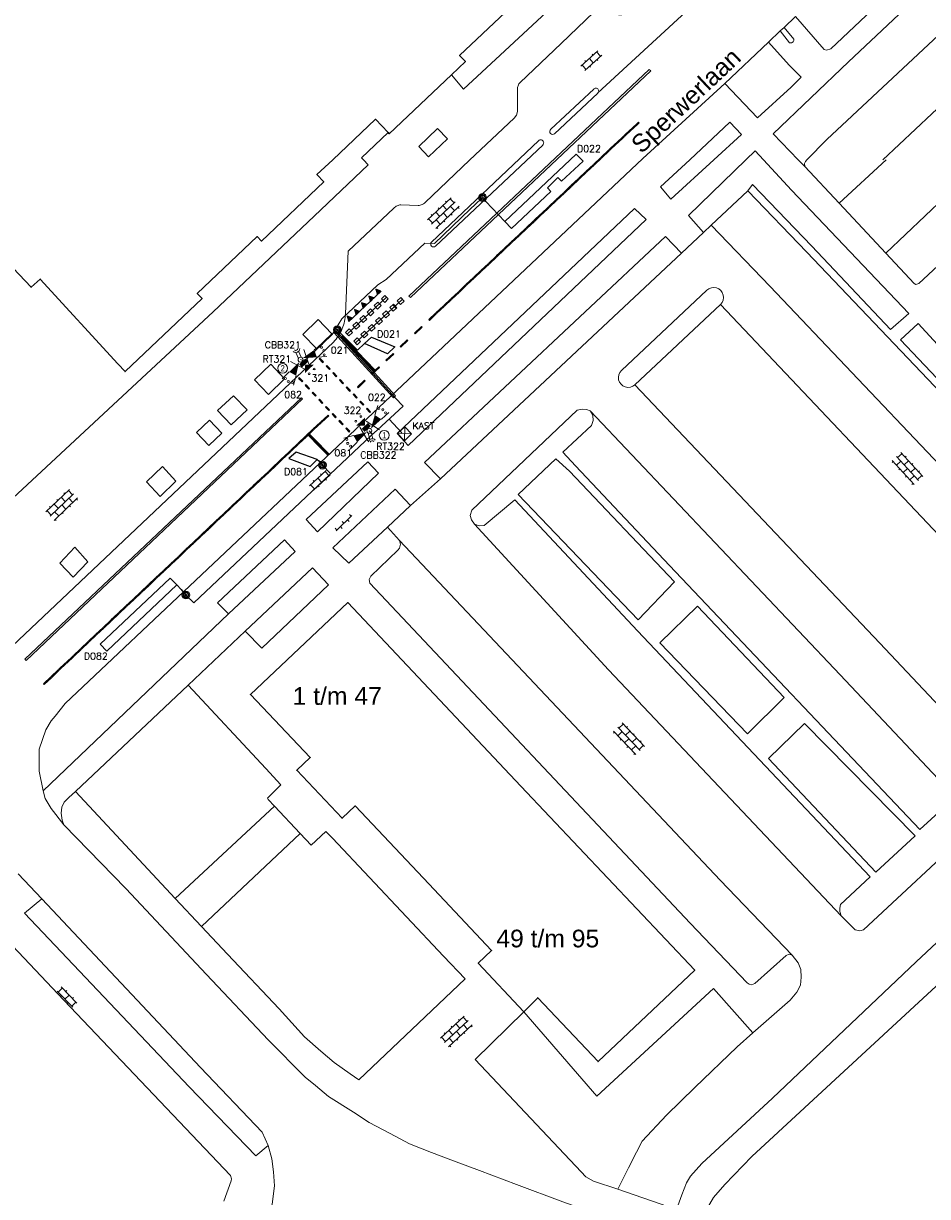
# Model space of a CAD drawing. Header units: metres. Extents: x 142661 to 143061, y 459832 to 460182.
# Tile 4 of 7: x 142844 to 142936, y 459894 to 460014. Entities that reach past the tile are written whole.
import ezdxf
from ezdxf.enums import TextEntityAlignment as Align

# ---------------------------------------------------------------- set-up
doc = ezdxf.new("R2010")
doc.units = ezdxf.units.M
for name, color, linetype, lineweight in [('B01', 1, 'Continuous', 30), ('B04', 1, 'Continuous', 13), ('Markering Blokmark 50-50', 4, 'Civiel markering_550', 30), ('Markering Haaientanden', 4, 'Civiel markering_533', 30), ('Q19', 7, 'Continuous', 0), ('S02-OV2', 7, 'Continuous', 0), ('S02-OV4', 7, 'Continuous', 0), ('S02-OV6', 7, 'Continuous', 0), ('V00', 7, 'Continuous', 0), ('VRI-ARMATUREN', 3, 'Continuous', 9), ('VRI-KABELTRACE', 6, 'Continuous', 9), ('VRI-KAST', 5, 'Continuous', 9), ('VRI-MAST', 3, 'Continuous', 9), ('VRI-MASTNUMMER', 3, 'Continuous', 9), ('VRI-MOF', 30, 'Continuous', 9), ('Z02', 7, 'Continuous', 0), ('Z06', 7, 'Continuous', 0)]:
    doc.layers.add(name, color=color, linetype=linetype, lineweight=lineweight)
for name, color, linetype in [('Markeringen', 7, 'Continuous'), ('VRI-DETECTIE', 1, 'Continuous'), ('VRI-LUSPASSIEF', 1, 'Continuous'), ('VRI-Mantelbuis', 4, 'Continuous'), ('w-nieuwe-markering', 7, 'Continuous')]:
    doc.layers.add(name, color=color, linetype=linetype)
doc.styles.add('SIMPLEX', font='simplex.shx')
doc.styles.get("Standard").update_dxf_attribs({"font": 'arial.ttf'})
doc.styles.add('style1', font='arial.ttf', dxfattribs={"width": 0.8, "height": 0.7})
doc.styles.add('Z02', font='arial.ttf', dxfattribs={"height": 1.8})
doc.styles.add('Z06', font='arial.ttf', dxfattribs={"height": 1.8})
doc.linetypes.add('Civiel markering_533', pattern='A,-0.012002,-1.176147,[2,X de Bilt.shx,S=1,R=0,X=-1.20015,Y=0],-0.012002', length=1.20015)
doc.linetypes.add('Civiel markering_550', pattern='A,-0.012003,-1.176259,[3,X de Bilt.shx,S=1,R=0,X=-1.200264,Y=0],-0.012003', length=1.200264)

# ---------------------------------------------------------------- blocks, each defined once
blk = doc.blocks.new('OV4')
at = {"layer": 'S02-OV4'}
for p, q in [((0, 0.12), (0.66, 0.12)), ((0, 0), (0.66, 0)), ((0.03, 0.12), (0.03, 0)), ((0.13, 0.15), (0.13, 0.12)), ((0.13, -0.12), (0.13, 0)), ((0.23, 0.12), (0.23, 0)), ((0.33, 0.12), (0.33, 0.15)), ((0.33, 0), (0.33, -0.12)), ((0.43, 0.12), (0.43, 0)), ((0.53, 0.12), (0.53, 0.15)), ((0.63, 0.12), (0.63, 0)), ((0, -0.12), (0.66, -0.12)), ((0.03, -0.12), (0.03, -0.15)), ((0.23, -0.12), (0.23, -0.15)), ((0.43, -0.15), (0.43, -0.12)), ((0.53, -0.12), (0.53, 0)), ((0.63, -0.12), (0.63, -0.15))]:
    blk.add_line(p, q, dxfattribs=at)
blk = doc.blocks.new('OV2')
at = {"layer": 'S02-OV2'}
for p, q in [((0.026, 0.1), (-0.004, 0.1)), ((0.026, -0.23), (0.026, 0.23)), ((0.146, 0.2), (0.026, 0.2)), ((0.026, 0), (0.146, 0)), ((0.146, -0.23), (0.146, 0.23)), ((0.146, 0.1), (0.176, 0.1)), ((0.026, -0.1), (-0.004, -0.1)), ((0.026, -0.2), (0.146, -0.2)), ((0.176, -0.1), (0.146, -0.1))]:
    blk.add_line(p, q, dxfattribs=at)
blk = doc.blocks.new('OV6')
at = {"layer": 'S02-OV6'}
for p, q in [((0, 0), (0.45, 0)), ((0.025, 0), (0.025, 0.05)), ((0.125, 0), (0.125, -0.05)), ((0.225, 0), (0.225, 0.05)), ((0.431, 0.004), (0.431, 0.054)), ((0.325, 0), (0.325, -0.05))]:
    blk.add_line(p, q, dxfattribs=at)
blk = doc.blocks.new('SVW-VRI_LANTAARN_20CM_3_LICHTS_ACHTERGRONDSCHILD_LED')
for p, q in [((0.4, 0.8), (0.4, -0.8)), ((1.4, 0.4), (2.37, 0.66)), ((1.4, -0.4), (2.37, -0.66))]:
    blk.add_line(p, q)
for centre in [(2.18, 0.4), (2.3, 0), (2.18, -0.4)]:
    blk.add_circle(centre, 0.102)
blk.add_solid([(0, 0), (1.4, 0.4), (1.4, -0.4)])
blk = doc.blocks.new('SVW-VRI_DRAAGCONSTRUCTIE_MAST')
at = {"color": 0, "linetype": 'ByBlock'}
blk.add_circle((0, 0), 0.25, dxfattribs=at)
blk = doc.blocks.new('A$C18C707E8')
at = {"layer": 'VRI-ARMATUREN'}
for centre in [(5.6, 1.4), (5.6, -1.4)]:
    blk.add_circle(centre, 0.357, dxfattribs=at)
for points in [[(0, 1.75), (1.75, 1.75), (0, -1.75), (1.75, -1.75)], [(1.75, 0), (4.2, 2.45), (4.2, -2.45)]]:
    blk.add_solid(points, dxfattribs=at)
blk = doc.blocks.new('SVW-VRI_DETECTIE_CROSSMASTER_BRIGHT_BUTTON')
at = {"color": 0, "linetype": 'ByBlock'}
for p, q in [((0.2, 0.15), (0.87, 0.15)), ((0.2, -0.15), (0.87, -0.15))]:
    blk.add_line(p, q, dxfattribs=at)
for radius in [0.408, 0.208]:
    blk.add_arc((1.25, 0), radius, 116.8133, 243.1867, dxfattribs=at)
blk = doc.blocks.new('Blok 0.50 x 0.50')
h = blk.add_hatch()
h.set_pattern_fill('ANGLE', color=256)
h.set_pattern_definition([(0, (0, -0.25), (0, 6.985), [5.08, -1.905]), (90, (0, -0.25), (-6.985, 4e-16), [5.08, -1.905])])
h.paths.add_polyline_path([(0.5, -0.25), (0.5, 0.25), (0, 0.25), (0, -0.25)])
blk.add_lwpolyline([(0, -0.25), (0.5, -0.25), (0.5, 0.25), (0, 0.25)], close=True)
blk = doc.blocks.new('Haaietand 0.50')
h = blk.add_hatch(color=256)
h.dxf.hatch_style = 1
h.paths.add_polyline_path([(-0.25, 0), (0.25, 0), (0, 0.5)])
at = {"layer": 'w-nieuwe-markering'}
blk.add_lwpolyline([(-0.25, 0), (0.25, 0), (0, 0.5)], close=True, dxfattribs=at)
blk = doc.blocks.new('Streep 0.50 x 0.10')
h = blk.add_hatch(color=256)
h.dxf.hatch_style = 1
h.paths.add_polyline_path([(0, 0.05), (0, -0.05), (0.5, -0.05), (0.5, 0.05)])
blk.add_lwpolyline([(0.5, -0.05), (0.5, 0.05), (0, 0.05), (0, -0.05)], close=True)
blk = doc.blocks.new('Streep 1.00 x 0.10')
h = blk.add_hatch(color=256)
h.dxf.hatch_style = 1
h.paths.add_polyline_path([(0, 0.05), (0, -0.05), (1, -0.05), (1, 0.05)])
blk.add_lwpolyline([(1, -0.05), (1, 0.05), (0, 0.05), (0, -0.05)], close=True)
blk = doc.blocks.new('Civiel topografie_310 Kabel las')
at = {"color": 0, "linetype": 'Continuous', "lineweight": 13}
for radius in [0.4, 0.3, 0.224, 0.1]:
    blk.add_circle((0, 0), radius, dxfattribs=at)
for tag in ['Z', 'Pointnumber']:
    blk.add_attdef(tag, (0, 0), '', height=1)
blk = doc.blocks.new('A$C58A860FB')
at = {"layer": 'VRI-KAST'}
blk.add_lwpolyline([(-0.71, 0.02), (-0.02, -0.71), (0.71, -0.02), (0.02, 0.71)], close=True, dxfattribs=at)
for points in [[(0.71, -0.02), (-0.71, 0.02)], [(0.02, 0.71), (-0.02, -0.71)]]:
    blk.add_lwpolyline(points, dxfattribs=at)
blk = doc.blocks.new('Mastnummer')
blk.add_circle((0, 0), 0.5)
at = {"style": 'style1', "width": 0.8}
blk.add_attdef('MASTNUMMER', text='', height=0.65, dxfattribs=at).set_placement((0, 0), align=Align.MIDDLE_CENTER)

msp = doc.modelspace()

# ---------------------------------------------------------------- linework, layer by layer
at = {"const_width": 0.3}
msp.add_lwpolyline([(142873.14, 459972.05), (142875.18, 459969.96)], dxfattribs=at)
at = {"layer": 'B01', "flags": 128}
for points in [[(142880.45, 460035.23), (142895.84, 460019), (142894.83, 460018.04), (142895.55, 460017.28), (142888.53, 460010.63), (142889.14, 460009.99), (142887.7, 460008.63)], [(142887.7, 460008.63), (142881.38, 460002.64), (142881.25, 460002.77)], [(142881.25, 460002.77), (142879.96, 460004.13), (142875.61, 460000)], [(142833.23, 460000), (142835.71, 459997.36), (142835.34, 459997.01), (142835.72, 459996.62), (142836.62, 459997.48), (142842.12, 459991.75), (142841.21, 459990.89), (142844.89, 459987.01), (142845.82, 459987.85), (142853.72, 459979.22)], [(142853.72, 459979.22), (142854.47, 459978.42), (142862.31, 459985.86), (142861.81, 459986.39), (142867.92, 459992.18), (142868.35, 459991.72), (142874.7, 459997.74), (142874.01, 459998.48), (142875.61, 460000)], [(142894.78, 459936.21), (142877.14, 459954.9), (142867.24, 459945.55), (142873.32, 459939.12), (142871.95, 459937.82), (142876.57, 459932.93), (142877.91, 459934.19), (142884.86, 459926.84)], [(142884.86, 459926.84), (142891.8, 459919.48), (142890.44, 459918.19), (142895.08, 459913.21), (142896.5, 459914.66), (142902.64, 459908.15), (142912.49, 459917.46), (142894.78, 459936.21)]]:
    msp.add_lwpolyline(points, dxfattribs=at)
at = {"layer": 'B04', "flags": 128}
msp.add_lwpolyline([(142887.3, 460002.12), (142885.38, 460000.3), (142884.38, 460001.35), (142886.3, 460003.17), (142887.3, 460002.12)], dxfattribs=at)
at = {"layer": 'Markering Blokmark 50-50', "linetype": 'Continuous'}
for p, q in [((142881.1, 459986), (142877.1, 459982.24)), ((142877.92, 459981.35), (142882.69, 459985.76))]:
    msp.add_line(p, q, dxfattribs=at)
at = {"layer": 'Markering Haaientanden', "linetype": 'Continuous'}
msp.add_line((142880.55, 459986.62), (142877.3, 459983.56), dxfattribs=at)
at = {"layer": 'Markeringen', "const_width": 0.3}
msp.add_lwpolyline([(142879.91, 459978.47), (142876.5, 459982.01)], dxfattribs=at)
at = {"layer": 'Q19'}
for p, q in [((142902.21, 460007.2), (142897.82, 460003.12)), ((142898.22, 460002.65), (142902.61, 460006.79)), ((142896.58, 460001.93), (142885.69, 459991.62)), ((142886.08, 459991.19), (142897.01, 460001.5)), ((142872.43, 459975.75), (142844.24, 459949.15)), ((142844.39, 459948.99), (142872.55, 459975.65)), ((142872.55, 459975.65), (142872.43, 459975.75)), ((142844.39, 459948.99), (142844.24, 459949.15))]:
    msp.add_line(p, q, dxfattribs=at)
at = {"layer": 'Q19', "flags": 128}
for points in [[(142987.65, 460052.91), (142955.94, 460022.72), (142949.76, 460016.95), (142948.3, 460015.59), (142931.65, 460000)], [(142923.92, 460000), (142923.76, 459999.83), (142923.67, 459999.6), (142923.7, 459999.31)], [(142923.7, 459999.31), (142927.21, 459995.56)], [(142927.21, 459995.56), (142931.98, 460000)], [(142931.95, 459990.5), (142934.85, 459987.4), (142935.03, 459987.29), (142935.31, 459987.39), (142948.86, 460000)], [(142931.95, 459990.5), (142941.96, 460000)], [(142923.9, 459990.57), (142917.89, 459996.84)], [(142927.21, 459995.56), (142931.95, 459990.5)], [(142914.17, 459993.34), (142920.18, 459987.08), (142961.76, 459943.31)], [(142911.14, 459990.5), (142913.37, 459992.59)], [(142923.9, 459990.57), (142943.11, 459970.44), (142965.48, 459946.79), (142961.76, 459943.31)], [(142905.02, 459978.54), (142913.73, 459986.71)], [(142915.1, 459985.26), (142906.39, 459977.09)], [(142951.99, 459946.26), (142939.8, 459959.2), (142915.1, 459985.26)], [(142943.54, 459937.83), (142931.35, 459950.77), (142906.39, 459977.09)], [(142890.07, 459962.9), (142889.75, 459963.34), (142889.63, 459963.76), (142889.8, 459964.31), (142900.53, 459974.49), (142901.04, 459974.6), (142901.48, 459974.58), (142901.84, 459974.42)], [(142901.84, 459974.42), (142927.32, 459947.54), (142939.51, 459934.61)], [(142901.84, 459974.42), (142902.12, 459973.96), (142902.16, 459973.43), (142901.97, 459972.94)], [(142901.97, 459972.94), (142899.07, 459970.21), (142900.36, 459968.84), (142909.93, 459958.67)], [(142883.55, 459964.79), (142886.61, 459967.52)], [(142927.4, 459923), (142927.26, 459923.43), (142927.26, 459923.78), (142927.35, 459924.14), (142930.35, 459926.97), (142906.65, 459952.02), (142894.15, 459965.35), (142891.05, 459962.74), (142890.53, 459962.71), (142890.07, 459962.9)], [(142881.18, 459962.58), (142882.43, 459961.24)], [(142927.4, 459923), (142903.7, 459948.05), (142890.07, 459962.9)], [(142882.43, 459961.24), (142882.52, 459960.84), (142882.42, 459960.44), (142882.24, 459960.24), (142879.5, 459957.6), (142879.32, 459957.24), (142879.39, 459956.87), (142912.04, 459922.25), (142917.83, 459916.19), (142918.02, 459916.05), (142918.29, 459915.98), (142918.62, 459916.12), (142921.79, 459918.96), (142922.12, 459919.1), (142922.43, 459918.99)], [(142882.43, 459961.24), (142915.08, 459926.63), (142922.43, 459918.99)], [(142909.93, 459958.67), (142935.42, 459931.8), (142938.51, 459934.61), (142938.73, 459934.75), (142939.02, 459934.77), (142939.51, 459934.61)], [(142865.01, 459953.74), (142846.11, 459935.72)], [(142860.9, 459946.49), (142866.69, 459951.99)], [(142961.76, 459943.31), (142935.06, 459918.31)], [(142848.23, 459932.26), (142848.05, 459932.75), (142847.97, 459933.45), (142848.01, 459934.05), (142848.25, 459934.56), (142848.72, 459935.06), (142849.41, 459935.67)], [(142939.51, 459934.61), (142940.96, 459933.11), (142941.09, 459932.76), (142941.06, 459932.32), (142940.93, 459932.02), (142929.68, 459921.58), (142929.32, 459921.46), (142928.83, 459921.56), (142927.4, 459923)], [(142935.06, 459918.31), (142920.4, 459904.42), (142913.22, 459897.78), (142912.07, 459896.48), (142911.66, 459895.82), (142911.18, 459894.59), (142910.65, 459893.09), (142904.67, 459895.17)], [(142922.43, 459918.99), (142923.04, 459918.23), (142923.3, 459917.53), (142923.35, 459916.75), (142923.25, 459915.94), (142922.9, 459915.23), (142922.2, 459914.42), (142918.42, 459911.07)]]:
    msp.add_lwpolyline(points, dxfattribs=at)
msp.add_lwpolyline([(142905.03, 460014.73), (142902.2, 460015.02), (142898.87, 460011.85), (142894.71, 460007.88, 0.102361), (142894.5, 460007.54, 0.09076), (142894.44, 460007.16, -0.002734), (142894.44, 460005.97, -0.002433), (142894.43, 460004.91), (142894.34, 460004.54), (142894.11, 460004.23), (142889.55, 459999.97), (142885.02, 459995.64, -0.098427), (142884.71, 459995.43, -0.102204), (142884.32, 459995.34), (142882.56, 459995.4, 0.092645), (142882.18, 459995.31, 0.097232), (142881.84, 459995.08), (142877.18, 459990.7), (142876.91, 459984.32, -0.087499), (142876.58, 459982.8, -0.092308), (142875.68, 459981.43), (142842.98, 459950.51)], format="xyb", dxfattribs=at)
at = {"layer": 'Q19'}
for points in [[(142873.95, 459980.76), (142875.51, 459982.27), (142874.13, 459983.73), (142872.56, 459982.21)], [(142869.08, 459976.09), (142870.69, 459977.68), (142869.3, 459979.18), (142867.64, 459977.6)], [(142865.5, 459975.97), (142866.91, 459974.52), (142865.28, 459973), (142863.89, 459974.45)], [(142863.07, 459973.48), (142864.31, 459972.17), (142862.99, 459970.9), (142861.75, 459972.23)], [(142858.26, 459968.77), (142859.64, 459967.27), (142858.04, 459965.72), (142856.63, 459967.21)]]:
    msp.add_lwpolyline(points, close=True, dxfattribs=at)
for centre, radius, start, end in [((142902.42, 460007.01), 0.287, 310.8039, 138.687), ((142898.03, 460002.89), 0.307, 132.5507, 225.3848), ((142896.8, 460001.72), 0.304, 314.5061, 136.3478), ((142898.03, 460002.89), 0.307, 225.3848, 307.9538), ((142885.89, 459991.41), 0.291, 133.6524, 223.9294), ((142885.89, 459991.41), 0.291, 223.9294, 311.0369)]:
    msp.add_arc(centre, radius, start, end, dxfattribs=at)
at = {"layer": 'Q19', "extrusion": (0, 0, -1)}
for centre, start, end in [((-142914.42, 459985.99), 46.2369, 226.8025), ((-142905.71, 459977.82), 226.8241, 46.8241)]:
    msp.add_arc(centre, 1, start, end, dxfattribs=at)
at = {"layer": 'V00'}
for p, q in [((142883.38, 459986.12), (142907.85, 460009.19)), ((142908.03, 460009.05), (142883.54, 459985.97)), ((142907.85, 460009.19), (142908.03, 460009.05)), ((142883.54, 459985.97), (142883.38, 459986.12))]:
    msp.add_line(p, q, dxfattribs=at)
at = {"layer": 'V00', "flags": 128}
for points in [[(142922.77, 460014.59), (142925.66, 460011.21), (142925.9, 460011.16), (142926.36, 460011.29), (142940.12, 460024.28), (142955.73, 460039.33)], [(142902.62, 460006.8), (142911.58, 460015.07), (142923.88, 460026.85)], [(142950.04, 460024.24), (142946.84, 460027.46), (142935.57, 460016.97), (142928.17, 460009.97)], [(142925.95, 460002.06), (142949.72, 460024.31), (142949.82, 460024.37), (142950.04, 460024.24)], [(142887.7, 460008.63), (142888.93, 460007.17), (142906.73, 460023.73)], [(142921.59, 460013.47), (142922.77, 460014.59)], [(142919.99, 460011.96), (142921.2, 460013.11)], [(142921.2, 460013.11), (142922.16, 460011.92), (142922.36, 460011.92), (142922.53, 460012.02), (142922.57, 460012.15), (142922.6, 460012.28), (142921.59, 460013.47)], [(142921.2, 460013.11), (142921.59, 460013.47)], [(142915.55, 460007.77), (142919.99, 460011.96)], [(142922.1, 460009.64), (142919.99, 460011.96)], [(142928.17, 460009.97), (142920.47, 460002.63), (142923.02, 460000)], [(142922.33, 460007.4), (142923.33, 460008.4), (142922.1, 460009.64)], [(142907.22, 460000.12), (142915.55, 460007.77)], [(142915.55, 460007.77), (142918.89, 460004.27), (142922.33, 460007.4)], [(142881.25, 460002.77), (142878.56, 460000.21), (142878.75, 460000)], [(142914.44, 460000), (142917.25, 460002.58), (142916.08, 460003.83), (142911.98, 460000)], [(142925.95, 460002.06), (142923.92, 460000)], [(142919.48, 460000), (142918.64, 460000.9), (142917.71, 460000)], [(142878.75, 460000), (142879.22, 459999.48), (142873.71, 459994.24)], [(142876.15, 459970.84), (142907.22, 460000.12)], [(142909.02, 459997.23), (142910.07, 459995.98), (142914.44, 460000)], [(142911.98, 460000), (142909.02, 459997.23)], [(142917.71, 460000), (142911.84, 459994.33), (142913.37, 459992.59)], [(142922.35, 459996.91), (142919.48, 460000)], [(142923.02, 460000), (142923.7, 459999.31)], [(142914.17, 459993.34), (142917.89, 459996.84)], [(142924.42, 459991.21), (142918.38, 459997.47), (142917.89, 459996.84)], [(142922.35, 459996.91), (142934.31, 459984.34)], [(142873.71, 459994.24), (142863.43, 459984.51), (142835.73, 459958.79), (142830.43, 459953.98)], [(142913.37, 459992.59), (142914.17, 459993.34)], [(142886.61, 459967.52), (142884.97, 459969.18), (142909.5, 459992.18), (142911.14, 459990.5)], [(142924.42, 459991.21), (142932.44, 459982.7)], [(142911.14, 459990.5), (142886.61, 459967.52)], [(142934.31, 459984.34), (142932.44, 459982.7)], [(142935.25, 459983.32), (142944.25, 459973.53), (142967.61, 459948.78), (142966.04, 459947.26), (142933.44, 459981.66)], [(142933.44, 459981.66), (142935.25, 459983.32)], [(142876.15, 459970.84), (142848.36, 459944.62), (142847.33, 459943.34), (142846.93, 459942.87), (142846.4, 459941.93), (142845.7, 459939.97), (142845.7, 459937.74), (142846.11, 459935.72)], [(142899.74, 459968.29), (142910.43, 459957.03), (142906.73, 459953.16), (142894.49, 459965.91), (142898.35, 459969.54), (142899.74, 459968.29)], [(142883.55, 459964.79), (142881.98, 459966.45), (142875.64, 459960.47), (142877.26, 459958.93), (142881.18, 459962.58)], [(142881.18, 459962.58), (142883.55, 459964.79)], [(142849.17, 459957.48), (142847.81, 459958.9), (142849.35, 459960.54), (142850.67, 459959.04), (142849.17, 459957.48)], [(142873.57, 459958.44), (142875.17, 459956.71), (142868.39, 459950.25), (142866.69, 459951.99)], [(142866.69, 459951.99), (142873.57, 459958.44)], [(142912.76, 459954.55), (142921.6, 459945.22), (142917.86, 459941.52), (142908.93, 459950.8), (142912.76, 459954.55)], [(142849.41, 459935.67), (142860.9, 459946.49)], [(142860.9, 459946.49), (142868.81, 459937.99)], [(142920, 459939.03), (142923.66, 459942.59), (142934.95, 459931.14), (142930.95, 459927.46), (142920, 459939.03)], [(142868.81, 459937.99), (142870.34, 459936.34), (142868.97, 459934.97), (142869.04, 459934.84), (142869.69, 459934.16)], [(142846.11, 459935.72), (142846.31, 459934.95), (142846.93, 459933.94), (142848.23, 459932.26)], [(142859.58, 459924.77), (142849.41, 459935.67)], [(142869.69, 459934.16), (142859.58, 459924.77)], [(142869.69, 459934.16), (142872.31, 459931.39)], [(142848.23, 459932.26), (142854.54, 459925.78), (142862.76, 459917.04), (142869.03, 459910.36), (142872.82, 459906.56), (142873.85, 459905.71), (142875.2, 459904.59), (142877.72, 459903.01)], [(142872.31, 459931.39), (142862.24, 459921.92)], [(142872.31, 459931.39), (142873.42, 459930.21), (142874.91, 459931.59), (142875.59, 459930.9)], [(142875.59, 459930.9), (142886.91, 459918.91), (142889.11, 459916.59), (142878.26, 459906.3), (142877.4, 459906.92), (142875.76, 459908.07), (142874.4, 459909.22), (142872.74, 459910.69), (142870.16, 459913.53), (142864.89, 459919.09), (142862.24, 459921.92)], [(142845.97, 459924.73), (142843.58, 459927.27)], [(142848.24, 459914.42), (142838.32, 459924.88)], [(142845.97, 459924.73), (142844.23, 459923.27), (142861, 459905.59)], [(142862.16, 459907.56), (142845.97, 459924.73)], [(142862.24, 459921.92), (142859.58, 459924.77)], [(142918.42, 459911.07), (142914.39, 459915.59), (142902.52, 459904.63), (142895.08, 459913.21)], [(142937.1, 459915.83), (142918.32, 459898.49), (142915.57, 459895.65), (142914.39, 459894.32), (142913.8, 459893.28), (142913.67, 459892.4), (142913.83, 459892.04), (142914.21, 459891.66), (142928.88, 459886.18), (142950.93, 459878.29)], [(142865.2, 459896.57), (142848.24, 459914.42)], [(142895.08, 459913.21), (142890.11, 459908.37)], [(142904.67, 459895.17), (142905.76, 459897.35), (142906.55, 459898.93), (142907.13, 459900.07), (142909.63, 459902.7), (142912.49, 459905.51), (142916.83, 459909.66), (142918.42, 459911.07)], [(142890.11, 459908.37), (142900.94, 459896.92), (142901.4, 459896.41), (142902.19, 459895.99), (142904.67, 459895.17)], [(142862.16, 459907.56), (142868.42, 459900.98)], [(142869.05, 459899.62), (142867.77, 459898.56), (142861, 459905.59)], [(142903.34, 459892.34), (142899.07, 459893.89), (142894.34, 459895.64), (142890.58, 459897.06), (142887.93, 459898.05), (142885.68, 459898.89), (142883.43, 459899.77), (142881.47, 459900.84), (142879.32, 459901.97), (142877.72, 459903.01)], [(142868.42, 459900.98), (142869.05, 459899.62)], [(142869.05, 459899.62), (142869.41, 459898.27), (142869.57, 459896.93), (142869.68, 459895.51), (142869.45, 459893.65), (142868.78, 459891.65)], [(142864.53, 459893.93), (142865.26, 459896), (142865.3, 459896.23), (142865.2, 459896.57)]]:
    msp.add_lwpolyline(points, dxfattribs=at)
at = {"layer": 'V00'}
for points in [[(142883.29, 459970.91), (142907.56, 459993.91), (142906.36, 459995.04), (142882.19, 459972.13)], [(142872.92, 459963.36), (142879.19, 459969.23), (142880.29, 459968.08), (142874.06, 459962.11)], [(142871.8, 459960.09), (142865.01, 459953.74), (142863.88, 459954.88), (142870.69, 459961.28)]]:
    msp.add_lwpolyline(points, close=True, dxfattribs=at)
at = {"layer": 'VRI-DETECTIE'}
msp.add_lwpolyline([(142900.41, 460000.58), (142893.14, 459993.72), (142893.81, 459992.98), (142897.83, 459996.77), (142897.48, 459997.13), (142898.55, 459998.19), (142898.93, 459997.81), (142901.11, 459999.86), (142900.41, 460000.58)], dxfattribs=at)
for points in [[(142881.19, 459980.24), (142878.85, 459981.27), (142879.57, 459981.94), (142881.93, 459980.93)], [(142871.15, 459969.58), (142873.31, 459968.75), (142874.02, 459969.48), (142871.9, 459970.23)], [(142859.07, 459957.4), (142851.94, 459950.67), (142852.59, 459949.96), (142859.73, 459956.71)]]:
    msp.add_lwpolyline(points, close=True, dxfattribs=at)
at = {"layer": 'VRI-KABELTRACE', "lineweight": 9}
for p, q in [((142890.88, 459996.15), (142890.72, 459996.01)), ((142875.78, 459982.56), (142875.55, 459982.19)), ((142876.09, 459982.68), (142875.92, 459982.78)), ((142875.55, 459982.19), (142872.73, 459979.49)), ((142872.73, 459979.49), (142872.34, 459979.64)), ((142882.65, 459972.18), (142881.35, 459973.59)), ((142879.34, 459972.4), (142879.66, 459972.04)), ((142874.57, 459968.9), (142875.4, 459968.03)), ((142861.48, 459954.87), (142860.66, 459955.67))]:
    msp.add_line(p, q, dxfattribs=at)
at = {"layer": 'VRI-KABELTRACE'}
for p, q in [((142882.79, 459974.91), (142880.16, 459972.49)), ((142861.48, 459954.87), (142879.52, 459971.92)), ((142879.52, 459971.92), (142880.16, 459972.49))]:
    msp.add_line(p, q, dxfattribs=at)
for points in [[(142890.72, 459996.01), (142889.63, 459994.95), (142885.99, 459991.48), (142884.99, 459991.51), (142881.05, 459987.82), (142880.2, 459987.27), (142876.54, 459983.8), (142875.78, 459982.56)], [(142875.78, 459982.56), (142881.98, 459975.74), (142882.79, 459974.91)]]:
    msp.add_lwpolyline(points, dxfattribs=at)
at = {"layer": 'VRI-LUSPASSIEF'}
for points in [[(142893.14, 459993.72), (142891.2, 459995.74), (142890.88, 459996.15)], [(142878.85, 459981.27), (142878.15, 459980.6), (142876.69, 459982.08), (142876.09, 459982.68)], [(142874.02, 459969.48), (142874.19, 459969.34), (142874.57, 459968.9)], [(142859.73, 459956.71), (142860.19, 459956.24), (142860.66, 459955.67)]]:
    msp.add_lwpolyline(points, dxfattribs=at)
at = {"layer": 'VRI-Mantelbuis'}
for p, q in [((142875.76, 459982.37), (142875.87, 459982.47)), ((142875.98, 459982.57), (142875.87, 459982.47)), ((142882.01, 459975.94), (142875.98, 459982.57)), ((142881.79, 459975.74), (142875.76, 459982.37)), ((142881.79, 459975.74), (142881.9, 459975.84)), ((142882.01, 459975.94), (142881.9, 459975.84))]:
    msp.add_line(p, q, dxfattribs=at)

# ---------------------------------------------------------------- block references
at = {"layer": 'Markeringen'}
for name, p, rotation in [('Streep 1.00 x 0.10', (142905.3, 460002.4), 43.30181538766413), ('Streep 1.00 x 0.10', (142906.07, 460003.12), 43.30181538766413), ('Streep 1.00 x 0.10', (142903.77, 460000.96), 43.30181538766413), ('Streep 1.00 x 0.10', (142904.54, 460001.68), 43.30181538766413), ('Streep 1.00 x 0.10', (142903.01, 460000.24), 43.30181538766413), ('Streep 1.00 x 0.10', (142901.48, 459998.8), 43.30181538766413), ('Streep 1.00 x 0.10', (142902.24, 459999.52), 43.30181538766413), ('Streep 1.00 x 0.10', (142899.95, 459997.36), 43.30181538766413), ('Streep 1.00 x 0.10', (142900.72, 459998.08), 43.30181538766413), ('Streep 1.00 x 0.10', (142899.19, 459996.64), 43.30181538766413), ('Streep 1.00 x 0.10', (142897.66, 459995.2), 43.30181538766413), ('Streep 1.00 x 0.10', (142898.42, 459995.92), 43.30181538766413), ('Streep 1.00 x 0.10', (142896.13, 459993.76), 43.30181538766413), ('Streep 1.00 x 0.10', (142896.9, 459994.48), 43.30181538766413), ('Streep 1.00 x 0.10', (142895.37, 459993.04), 43.30181538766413), ('Streep 1.00 x 0.10', (142893.84, 459991.6), 43.30181538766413), ('Streep 1.00 x 0.10', (142894.6, 459992.32), 43.30181538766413), ('Streep 1.00 x 0.10', (142892.31, 459990.16), 43.30181538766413), ('Streep 1.00 x 0.10', (142893.08, 459990.88), 43.30181538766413), ('Streep 1.00 x 0.10', (142891.55, 459989.44), 43.30181538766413), ('Streep 1.00 x 0.10', (142890.02, 459988), 43.30181538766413), ('Streep 1.00 x 0.10', (142890.78, 459988.72), 43.30181538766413), ('Streep 1.00 x 0.10', (142888.49, 459986.56), 43.30181538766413), ('Streep 1.00 x 0.10', (142889.25, 459987.28), 43.30181538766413), ('Haaietand 0.50', (142879.63, 459985.75), 43.29159268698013), ('Haaietand 0.50', (142880.35, 459986.44), 43.29159268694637), ('Blok 0.50 x 0.50', (142880.74, 459985.66), 43.2201828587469), ('Streep 1.00 x 0.10', (142887.73, 459985.84), 43.30181538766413), ('Haaietand 0.50', (142878.17, 459984.38), 43.29159268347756), ('Haaietand 0.50', (142878.9, 459985.07), 43.29159268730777), ('Blok 0.50 x 0.50', (142880.01, 459984.98), 43.22018285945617), ('Blok 0.50 x 0.50', (142881.6, 459984.76), 42.78625073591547), ('Blok 0.50 x 0.50', (142882.34, 459985.44), 42.78625073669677), ('Streep 1.00 x 0.10', (142886.2, 459984.4), 43.30181538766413), ('Streep 1.00 x 0.10', (142886.96, 459985.12), 43.30181538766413), ('Haaietand 0.50', (142877.44, 459983.7), 43.29159268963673), ('Blok 0.50 x 0.50', (142878.56, 459983.61), 43.22018285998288), ('Blok 0.50 x 0.50', (142879.28, 459984.29), 43.22018286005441), ('Blok 0.50 x 0.50', (142880.14, 459983.4), 42.78625073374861), ('Blok 0.50 x 0.50', (142880.87, 459984.08), 42.78625073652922), ('Streep 1.00 x 0.10', (142885.43, 459983.68), 43.3018934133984), ('Blok 0.50 x 0.50', (142877.1, 459982.24), 43.2201828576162), ('Blok 0.50 x 0.50', (142877.83, 459982.92), 43.22018285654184), ('Blok 0.50 x 0.50', (142878.65, 459982.03), 42.78625073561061), ('Blok 0.50 x 0.50', (142879.39, 459982.71), 42.78625073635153), ('Streep 1.00 x 0.10', (142883.98, 459982.31), 43.32323220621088), ('Blok 0.50 x 0.50', (142877.92, 459981.35), 42.78625073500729), ('Streep 1.00 x 0.10', (142882.52, 459980.94), 43.3232322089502), ('Streep 1.00 x 0.10', (142881.07, 459979.56), 43.32323219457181), ('Streep 0.50 x 0.10', (142874.28, 459979.75), 313.4170936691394), ('Streep 0.50 x 0.10', (142874.97, 459979.02), 313.4170936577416), ('Streep 1.00 x 0.10', (142879.61, 459978.19), 43.32323220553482), ('Streep 0.50 x 0.10', (142872.18, 459977.77), 313.4170936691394), ('Streep 0.50 x 0.10', (142875.66, 459978.29), 313.4170936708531), ('Streep 0.50 x 0.10', (142872.86, 459977.04), 313.4170936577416), ('Streep 0.50 x 0.10', (142876.34, 459977.57), 313.4170936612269), ('Streep 0.50 x 0.10', (142877.03, 459976.84), 313.4170936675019), ('Streep 1.00 x 0.10', (142878.16, 459976.82), 43.32323220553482), ('Streep 0.50 x 0.10', (142873.55, 459976.31), 313.4170936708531), ('Streep 0.50 x 0.10', (142874.23, 459975.58), 313.4170936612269), ('Streep 0.50 x 0.10', (142877.72, 459976.12), 313.417093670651), ('Streep 0.50 x 0.10', (142878.41, 459975.39), 313.4170936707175), ('Streep 0.50 x 0.10', (142874.92, 459974.85), 313.4170936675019), ('Streep 0.50 x 0.10', (142875.6, 459974.13), 313.417093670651), ('Streep 0.50 x 0.10', (142879.09, 459974.66), 313.4170936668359), ('Streep 1.00 x 0.10', (142874.4, 459973.24), 223.289924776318), ('Streep 1.00 x 0.10', (142875.17, 459973.96), 223.2899247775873), ('Streep 0.50 x 0.10', (142876.29, 459973.4), 313.4170936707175), ('Streep 1.00 x 0.10', (142872.87, 459971.8), 223.3545630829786), ('Streep 1.00 x 0.10', (142873.64, 459972.52), 223.3190485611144), ('Streep 0.50 x 0.10', (142876.98, 459972.67), 313.4170936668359), ('Streep 1.00 x 0.10', (142872.11, 459971.08), 223.3545630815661), ('Streep 1.00 x 0.10', (142870.58, 459969.63), 223.3545630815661), ('Streep 1.00 x 0.10', (142871.35, 459970.35), 223.3545630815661), ('Streep 1.00 x 0.10', (142869.06, 459968.19), 223.3545630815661), ('Streep 1.00 x 0.10', (142869.82, 459968.91), 223.3545630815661), ('Streep 1.00 x 0.10', (142868.29, 459967.47), 223.3545630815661), ('Streep 1.00 x 0.10', (142866.77, 459966.03), 223.3545630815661), ('Streep 1.00 x 0.10', (142867.53, 459966.75), 223.3545630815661), ('Streep 1.00 x 0.10', (142865.24, 459964.59), 223.3545630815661), ('Streep 1.00 x 0.10', (142866, 459965.31), 223.3545630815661), ('Streep 1.00 x 0.10', (142864.48, 459963.87), 223.3545630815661), ('Streep 1.00 x 0.10', (142862.95, 459962.43), 223.3545630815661), ('Streep 1.00 x 0.10', (142863.71, 459963.15), 223.3545630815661), ('Streep 1.00 x 0.10', (142861.42, 459960.98), 223.3545630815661), ('Streep 1.00 x 0.10', (142862.18, 459961.7), 223.3545630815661), ('Streep 1.00 x 0.10', (142860.66, 459960.26), 223.3545630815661), ('Streep 1.00 x 0.10', (142859.13, 459958.82), 223.3545630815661), ('Streep 1.00 x 0.10', (142859.89, 459959.54), 223.3545630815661), ('Streep 1.00 x 0.10', (142857.6, 459957.38), 223.3545630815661), ('Streep 1.00 x 0.10', (142858.37, 459958.1), 223.3545630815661), ('Streep 1.00 x 0.10', (142856.84, 459956.66), 223.3545630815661), ('Streep 1.00 x 0.10', (142855.31, 459955.22), 223.3545630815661), ('Streep 1.00 x 0.10', (142856.08, 459955.94), 223.3545630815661), ('Streep 1.00 x 0.10', (142853.79, 459953.78), 223.3545630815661), ('Streep 1.00 x 0.10', (142854.55, 459954.5), 223.3545630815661), ('Streep 1.00 x 0.10', (142853.02, 459953.05), 223.3545630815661), ('Streep 1.00 x 0.10', (142851.5, 459951.61), 223.3545630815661), ('Streep 1.00 x 0.10', (142852.26, 459952.33), 223.3545630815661), ('Streep 1.00 x 0.10', (142849.97, 459950.17), 223.3545630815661), ('Streep 1.00 x 0.10', (142850.73, 459950.89), 223.3545630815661), ('Streep 1.00 x 0.10', (142849.21, 459949.45), 223.3545630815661), ('Streep 1.00 x 0.10', (142847.68, 459948.01), 223.3545630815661), ('Streep 1.00 x 0.10', (142848.44, 459948.73), 223.3545630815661), ('Streep 1.00 x 0.10', (142846.92, 459947.29), 223.3545630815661)]:
    msp.add_blockref(name, p, dxfattribs=dict(at, rotation=rotation))
at = {"layer": 'S02-OV2'}
for p, xscale, yscale, zscale, rotation in [((142901.67, 460010.41), 5, 5, 5, 312.204337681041), ((142874.01, 459967.66), 5, 5, 5, 313.0138934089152), ((142848.24, 459914.42), 5.000000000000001, 5.000000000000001, 5.000000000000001, 44.18964697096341)]:
    msp.add_blockref('OV2', p, dxfattribs=dict(at, xscale=xscale, yscale=yscale, zscale=zscale, rotation=rotation))
at = {"layer": 'S02-OV4', "xscale": 5, "yscale": 5, "zscale": 5}
for p, rotation in [((142885.69, 459993.43), 43.41898921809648), ((142933.05, 459969.77), 312.4048004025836), ((142846.82, 459963.71), 43.66212521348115), ((142904.65, 459942.23), 313.5415823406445), ((142887.01, 459910.09), 43.29864539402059)]:
    msp.add_blockref('OV4', p, dxfattribs=dict(at, rotation=rotation))
at = {"layer": 'S02-OV6', "xscale": 5, "yscale": 5, "zscale": 5, "rotation": 43.86557836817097}
msp.add_blockref('OV6', (142875.95, 459962.2), dxfattribs=at)
at = {"layer": 'VRI-ARMATUREN'}
for name, p, rotation in [('SVW-VRI_LANTAARN_20CM_3_LICHTS_ACHTERGRONDSCHILD_LED', (142872.55, 459979.79), 19.56385130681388), ('SVW-VRI_DETECTIE_CROSSMASTER_BRIGHT_BUTTON', (142872.34, 459979.64), 112.9686736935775), ('SVW-VRI_LANTAARN_20CM_3_LICHTS_ACHTERGRONDSCHILD_LED', (142872.21, 459979.43), 240.9227575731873), ('SVW-VRI_LANTAARN_20CM_3_LICHTS_ACHTERGRONDSCHILD_LED', (142879.49, 459972.6), 57.67712014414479), ('SVW-VRI_LANTAARN_20CM_3_LICHTS_ACHTERGRONDSCHILD_LED', (142879.13, 459972.27), 210.0424011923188), ('SVW-VRI_DETECTIE_CROSSMASTER_BRIGHT_BUTTON', (142879.34, 459972.4), 283.8319689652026)]:
    msp.add_blockref(name, p, dxfattribs=dict(at, rotation=rotation))
at = {"layer": 'VRI-ARMATUREN', "xscale": 0.25, "yscale": 0.25, "zscale": 0.25}
for p, rotation in [((142872.51, 459979.46), 313.4518368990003), ((142879.18, 459972.58), 132.7475620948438)]:
    msp.add_blockref('A$C18C707E8', p, dxfattribs=dict(at, rotation=rotation))
at = {"layer": 'VRI-KAST'}
msp.add_blockref('A$C58A860FB', (142882.94, 459972.1), dxfattribs=at)
at = {"layer": 'VRI-MAST'}
for p in [(142872.34, 459979.64), (142879.34, 459972.4)]:
    msp.add_blockref('SVW-VRI_DRAAGCONSTRUCTIE_MAST', p, dxfattribs=at)
at = {"layer": 'VRI-MASTNUMMER'}
for p, values in [((142870.52, 459978.76), {'MASTNUMMER': '2'}), ((142880.86, 459971.94), {'MASTNUMMER': '1'})]:
    msp.add_blockref('Mastnummer', p, dxfattribs=at).add_auto_attribs(values)
at = {"layer": 'VRI-MOF', "linetype": 'Continuous'}
for p in [(142890.88, 459996.15), (142876.09, 459982.68), (142874.57, 459968.9), (142860.66, 459955.67)]:
    msp.add_blockref('Civiel topografie_310 Kabel las', p, dxfattribs=at)

# ---------------------------------------------------------------- texts
at = {"layer": 'VRI-ARMATUREN', "char_height": 0.7, "attachment_point": 1, "style": 'SIMPLEX'}
for s, insert in [('CBB321', (142868.69, 459981.5)), ('RT321', (142868.47, 459980.06)), ('021', (142875.42, 459980.96)), ('321', (142873.45, 459978.13)), ('082', (142870.68, 459976.42)), ('022', (142879.21, 459976.16)), ('322', (142876.73, 459974.82)), ('081', (142875.79, 459970.5)), ('RT322', (142880.05, 459971.17)), ('CBB322', (142878.42, 459970.29))]:
    msp.add_mtext_dynamic_manual_height_columns(s, width=0.0372, gutter_width=12.5, heights=[0], dxfattribs=dict(at, insert=insert))
at = {"layer": 'VRI-DETECTIE', "char_height": 0.7, "attachment_point": 1, "style": 'SIMPLEX'}
for s, insert in [('D022', (142900.5, 460001.48)), ('D021', (142880.13, 459982.6)), ('D081', (142870.66, 459968.58)), ('D082', (142850.27, 459949.8))]:
    msp.add_mtext_dynamic_manual_height_columns(s, width=0.0372, gutter_width=12.5, heights=[0], dxfattribs=dict(at, insert=insert))
at = {"layer": 'VRI-KAST', "insert": (142883.74, 459973.25), "char_height": 0.7, "attachment_point": 1, "style": 'SIMPLEX'}
msp.add_mtext_dynamic_manual_height_columns('KAST', width=0.0502, gutter_width=12.5, heights=[0], dxfattribs=at)
at = {"layer": 'Z02', "linetype": 'Continuous', "style": 'Z02'}
for s, p in [('1 t/m 47', (142871.53, 459944.49)), ('49 t/m 95', (142892.28, 459919.79))]:
    msp.add_text(s, height=1.8, dxfattribs=at).set_placement(p)
at = {"layer": 'Z06', "linetype": 'Continuous', "style": 'Z06'}
msp.add_text('Sperwerlaan', height=1.8, rotation=43.2177, dxfattribs=at).set_placement((142907.06, 460000.54))

doc.saveas('drawing.dxf')
